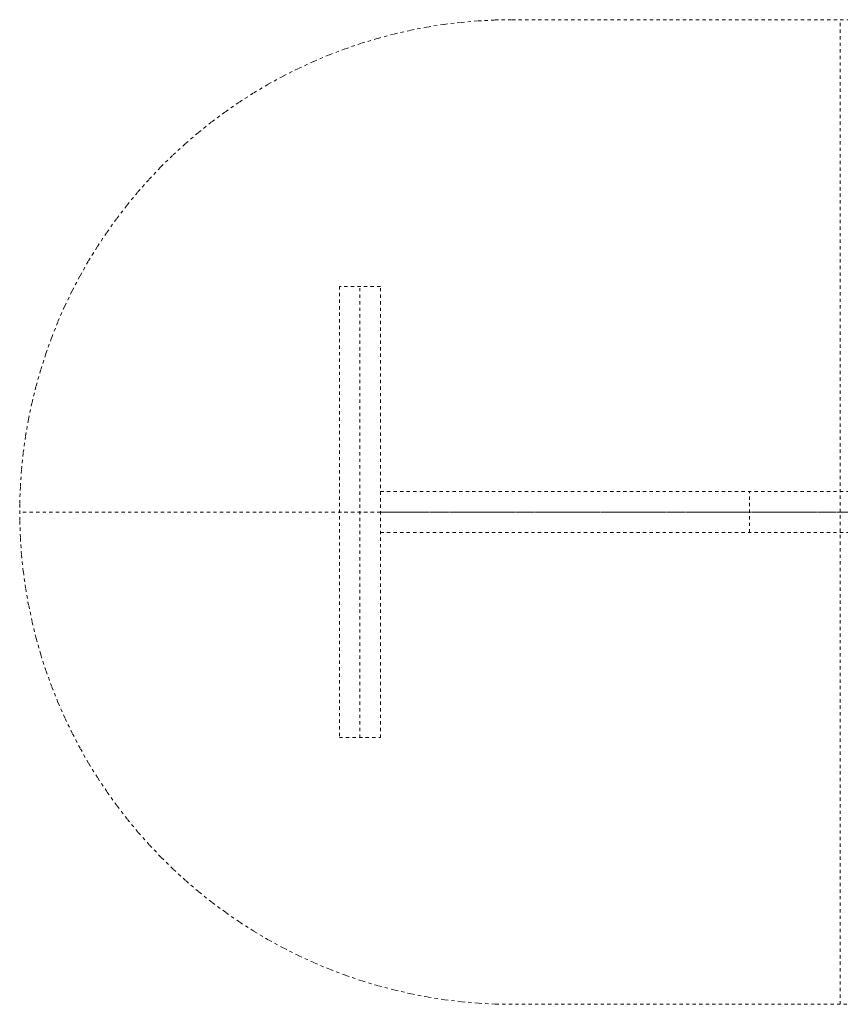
# Model space of a CAD drawing. Header units: millimetres. Extents: x -670 to 330, y -300 to 300.
# Tile 1 of 2: x -670 to -170, y -300 to 300. Entities that reach past the tile are written whole.
import ezdxf

# ---------------------------------------------------------------- set-up
doc = ezdxf.new("R2010")
doc.units = ezdxf.units.MM
doc.linetypes.add('Hidden', pattern=[4, 2, -2])
doc.layers.add('insert table', color=252, linetype='Hidden', lineweight=18, true_color=0x696969)

msp = doc.modelspace()

# ---------------------------------------------------------------- linework, layer by layer
at = {"layer": 'insert table'}
for p, q in [((-380.13, 299.82, 400), (-369.77, 300, 400)), ((-380.13, 299.82, 375), (-369.77, 300, 375)), ((-380.13, 299.82, 387.5), (-369.77, 300, 387.5)), ((-369.77, 300, 400), (30.23, 300, 400)), ((-369.77, 300, 375), (30.23, 300, 375)), ((-369.77, 300, 400), (-369.77, 300, 375)), ((-369.77, 300, 387.5), (30.23, 300, 387.5)), ((-169.77, -300, 400), (-169.77, 300, 400)), ((-169.77, -300, 375), (-169.77, 300, 375)), ((-431.47, 293.59, 400), (-421.3, 295.54, 400)), ((-431.47, 293.59, 375), (-421.3, 295.54, 375)), ((-431.47, 293.59, 387.5), (-421.3, 295.54, 387.5)), ((-421.3, 295.54, 400), (-411.07, 297.14, 400)), ((-421.3, 295.54, 375), (-411.07, 297.14, 375)), ((-421.3, 295.54, 387.5), (-411.07, 297.14, 387.5)), ((-411.07, 297.14, 400), (-400.79, 298.39, 400)), ((-411.07, 297.14, 375), (-400.79, 298.39, 375)), ((-411.07, 297.14, 387.5), (-400.79, 298.39, 387.5)), ((-400.79, 298.39, 400), (-390.47, 299.29, 400)), ((-400.79, 298.39, 375), (-390.47, 299.29, 375)), ((-400.79, 298.39, 387.5), (-390.47, 299.29, 387.5)), ((-390.47, 299.29, 400), (-380.13, 299.82, 400)), ((-390.47, 299.29, 375), (-380.13, 299.82, 375)), ((-390.47, 299.29, 387.5), (-380.13, 299.82, 387.5)), ((-461.49, 285.64, 400), (-451.58, 288.63, 400)), ((-461.49, 285.64, 375), (-451.58, 288.63, 375)), ((-461.49, 285.64, 387.5), (-451.58, 288.63, 387.5)), ((-451.58, 288.63, 400), (-441.57, 291.28, 400)), ((-451.58, 288.63, 375), (-441.57, 291.28, 375)), ((-451.58, 288.63, 387.5), (-441.57, 291.28, 387.5)), ((-441.57, 291.28, 400), (-431.47, 293.59, 400)), ((-441.57, 291.28, 375), (-431.47, 293.59, 375)), ((-441.57, 291.28, 387.5), (-431.47, 293.59, 387.5)), ((-480.98, 278.63, 400), (-471.3, 282.3, 400)), ((-480.98, 278.63, 375), (-471.3, 282.3, 375)), ((-480.98, 278.63, 387.5), (-471.3, 282.3, 387.5)), ((-471.3, 282.3, 400), (-461.49, 285.64, 400)), ((-471.3, 282.3, 375), (-461.49, 285.64, 375)), ((-471.3, 282.3, 387.5), (-461.49, 285.64, 387.5)), ((-490.53, 274.62, 400), (-480.98, 278.63, 400)), ((-490.53, 274.62, 375), (-480.98, 278.63, 375)), ((-490.53, 274.62, 387.5), (-480.98, 278.63, 387.5)), ((-509.19, 265.64, 400), (-499.94, 270.29, 400)), ((-509.19, 265.64, 375), (-499.94, 270.29, 375)), ((-509.19, 265.64, 387.5), (-499.94, 270.29, 387.5)), ((-499.94, 270.29, 400), (-490.53, 274.62, 400)), ((-499.94, 270.29, 375), (-490.53, 274.62, 375)), ((-499.94, 270.29, 387.5), (-490.53, 274.62, 387.5)), ((-518.28, 260.67, 400), (-509.19, 265.64, 400)), ((-518.28, 260.67, 375), (-509.19, 265.64, 375)), ((-518.28, 260.67, 387.5), (-509.19, 265.64, 387.5)), ((-527.18, 255.39, 400), (-518.28, 260.67, 400)), ((-527.18, 255.39, 375), (-518.28, 260.67, 375)), ((-527.18, 255.39, 387.5), (-518.28, 260.67, 387.5)), ((-535.91, 249.8, 400), (-527.18, 255.39, 400)), ((-535.91, 249.8, 375), (-527.18, 255.39, 375)), ((-535.91, 249.8, 387.5), (-527.18, 255.39, 387.5)), ((-544.43, 243.92, 400), (-535.91, 249.8, 400)), ((-544.43, 243.92, 375), (-535.91, 249.8, 375)), ((-544.43, 243.92, 387.5), (-535.91, 249.8, 387.5)), ((-552.74, 237.74, 400), (-544.43, 243.92, 400)), ((-552.74, 237.74, 375), (-544.43, 243.92, 375)), ((-552.74, 237.74, 387.5), (-544.43, 243.92, 387.5)), ((-560.84, 231.29, 400), (-552.74, 237.74, 400)), ((-560.84, 231.29, 375), (-552.74, 237.74, 375)), ((-560.84, 231.29, 387.5), (-552.74, 237.74, 387.5)), ((-568.71, 224.55, 400), (-560.84, 231.29, 400)), ((-568.71, 224.55, 375), (-560.84, 231.29, 375)), ((-568.71, 224.55, 387.5), (-560.84, 231.29, 387.5)), ((-576.34, 217.55, 400), (-568.71, 224.55, 400)), ((-576.34, 217.55, 375), (-568.71, 224.55, 375)), ((-576.34, 217.55, 387.5), (-568.71, 224.55, 387.5)), ((-583.73, 210.29, 400), (-576.34, 217.55, 400)), ((-583.73, 210.29, 375), (-576.34, 217.55, 375)), ((-583.73, 210.29, 387.5), (-576.34, 217.55, 387.5)), ((-590.86, 202.78, 400), (-583.73, 210.29, 400)), ((-590.86, 202.78, 375), (-583.73, 210.29, 375)), ((-590.86, 202.78, 387.5), (-583.73, 210.29, 387.5)), ((-597.73, 195.03, 400), (-590.86, 202.78, 400)), ((-597.73, 195.03, 375), (-590.86, 202.78, 375)), ((-597.73, 195.03, 387.5), (-590.86, 202.78, 387.5)), ((-604.32, 187.05, 400), (-597.73, 195.03, 400)), ((-604.32, 187.05, 375), (-597.73, 195.03, 375)), ((-604.32, 187.05, 387.5), (-597.73, 195.03, 387.5)), ((-610.64, 178.84, 400), (-604.32, 187.05, 400)), ((-610.64, 178.84, 375), (-604.32, 187.05, 375)), ((-610.64, 178.84, 387.5), (-604.32, 187.05, 387.5)), ((-616.67, 170.42, 400), (-610.64, 178.84, 400)), ((-616.67, 170.42, 375), (-610.64, 178.84, 375)), ((-616.67, 170.42, 387.5), (-610.64, 178.84, 387.5)), ((-622.4, 161.8, 400), (-616.67, 170.42, 400)), ((-622.4, 161.8, 375), (-616.67, 170.42, 375)), ((-622.4, 161.8, 387.5), (-616.67, 170.42, 387.5)), ((-627.84, 152.98, 400), (-622.4, 161.8, 400)), ((-627.84, 152.98, 375), (-622.4, 161.8, 375)), ((-627.84, 152.98, 387.5), (-622.4, 161.8, 387.5)), ((-632.96, 143.98, 400), (-627.84, 152.98, 400)), ((-632.96, 143.98, 375), (-627.84, 152.98, 375)), ((-632.96, 143.98, 387.5), (-627.84, 152.98, 387.5)), ((-637.78, 134.81, 400), (-632.96, 143.98, 400)), ((-637.78, 134.81, 375), (-632.96, 143.98, 375)), ((-637.78, 134.81, 387.5), (-632.96, 143.98, 387.5)), ((-642.27, 125.48, 400), (-637.78, 134.81, 400)), ((-642.27, 125.48, 375), (-637.78, 134.81, 375)), ((-642.27, 125.48, 387.5), (-637.78, 134.81, 387.5)), ((-450, 137.5), (-475, 137.5)), ((-475, 137.5), (-475, 137.5, 375)), ((-450, 137.5, 375), (-475, 137.5, 375)), ((-475, 137.5), (-475, -137.5)), ((-475, 137.5, 375), (-475, -137.5, 375)), ((-450, 137.5, 187.5), (-475, 137.5, 187.5)), ((-475, 137.5, 187.5), (-475, -137.5, 187.5)), ((-462.5, 137.5), (-462.5, 137.5, 375)), ((-462.5, -137.5), (-462.5, 137.5)), ((-462.5, -137.5, 375), (-462.5, 137.5, 375)), ((-450, -137.5), (-450, 137.5)), ((-450, 137.5), (-450, 137.5, 375)), ((-450, -137.5, 375), (-450, 137.5, 375)), ((-450, -137.5, 187.5), (-450, 137.5, 187.5)), ((-646.44, 116, 400), (-642.27, 125.48, 400)), ((-646.44, 116, 375), (-642.27, 125.48, 375)), ((-646.44, 116, 387.5), (-642.27, 125.48, 387.5)), ((-650.28, 106.38, 400), (-646.44, 116, 400)), ((-650.28, 106.38, 375), (-646.44, 116, 375)), ((-650.28, 106.38, 387.5), (-646.44, 116, 387.5)), ((-653.78, 96.64, 400), (-650.28, 106.38, 400)), ((-653.78, 96.64, 375), (-650.28, 106.38, 375)), ((-653.78, 96.64, 387.5), (-650.28, 106.38, 387.5)), ((-656.95, 86.78, 400), (-653.78, 96.64, 400)), ((-656.95, 86.78, 375), (-653.78, 96.64, 375)), ((-656.95, 86.78, 387.5), (-653.78, 96.64, 387.5)), ((-659.77, 76.81, 400), (-656.95, 86.78, 400)), ((-659.77, 76.81, 375), (-656.95, 86.78, 375)), ((-659.77, 76.81, 387.5), (-656.95, 86.78, 387.5)), ((-662.25, 66.76, 400), (-659.77, 76.81, 400)), ((-662.25, 66.76, 375), (-659.77, 76.81, 375)), ((-662.25, 66.76, 387.5), (-659.77, 76.81, 387.5)), ((-664.38, 56.62, 400), (-662.25, 66.76, 400)), ((-664.38, 56.62, 375), (-662.25, 66.76, 375)), ((-664.38, 56.62, 387.5), (-662.25, 66.76, 387.5)), ((-666.16, 46.42, 400), (-664.38, 56.62, 400)), ((-666.16, 46.42, 375), (-664.38, 56.62, 375)), ((-666.16, 46.42, 387.5), (-664.38, 56.62, 387.5)), ((-667.59, 36.16, 400), (-666.16, 46.42, 400)), ((-667.59, 36.16, 375), (-666.16, 46.42, 375)), ((-667.59, 36.16, 387.5), (-666.16, 46.42, 387.5)), ((-668.66, 25.86, 400), (-667.59, 36.16, 400)), ((-668.66, 25.86, 375), (-667.59, 36.16, 375)), ((-668.66, 25.86, 387.5), (-667.59, 36.16, 387.5)), ((-669.37, 15.53, 400), (-668.66, 25.86, 400)), ((-669.37, 15.53, 375), (-668.66, 25.86, 375)), ((-669.37, 15.53, 387.5), (-668.66, 25.86, 387.5)), ((-669.73, 5.18, 400), (-669.37, 15.53, 400)), ((-669.73, 5.18, 375), (-669.37, 15.53, 375)), ((-669.73, 5.18, 387.5), (-669.37, 15.53, 387.5)), ((0, 12.5), (-450, 12.5)), ((-450, 12.5), (-450, 12.5, 375)), ((0, 12.5, 375), (-450, 12.5, 375)), ((-450, 12.5), (-450, -12.5)), ((-450, 12.5, 375), (-450, -12.5, 375)), ((0, 12.5, 187.5), (-450, 12.5, 187.5)), ((-450, 12.5, 187.5), (-450, -12.5, 187.5)), ((-225, 12.5), (-225, 12.5, 375)), ((-225, -12.5), (-225, 12.5)), ((-225, -12.5, 375), (-225, 12.5, 375)), ((330.23, 0, 400), (-669.77, 0, 400)), ((330.23, 0, 375), (-669.77, 0, 375)), ((-669.73, -5.18, 400), (-669.73, 5.18, 400)), ((-669.73, -5.18, 375), (-669.73, 5.18, 375)), ((-669.73, -5.18, 387.5), (-669.73, 5.18, 387.5)), ((-475, 0), (-475, 0, 375)), ((-450, 0), (-475, 0)), ((-450, 0, 375), (-475, 0, 375)), ((-450, 0), (-450, 0, 375)), ((-669.77, 0, 400), (-669.77, 0, 375)), ((-669.37, -15.53, 400), (-669.73, -5.18, 400)), ((-669.37, -15.53, 375), (-669.73, -5.18, 375)), ((-669.37, -15.53, 387.5), (-669.73, -5.18, 387.5)), ((-450, 0), (-450, 0, 375)), ((-450, 0), (0, 0)), ((-450, 0, 375), (0, 0, 375)), ((-668.66, -25.86, 400), (-669.37, -15.53, 400)), ((-668.66, -25.86, 375), (-669.37, -15.53, 375)), ((-668.66, -25.86, 387.5), (-669.37, -15.53, 387.5)), ((-450, -12.5), (0, -12.5)), ((-450, -12.5, 375), (0, -12.5, 375)), ((-450, -12.5), (-450, -12.5, 375)), ((-450, -12.5, 187.5), (0, -12.5, 187.5)), ((-225, -12.5), (-225, -12.5, 375)), ((-667.59, -36.16, 400), (-668.66, -25.86, 400)), ((-667.59, -36.16, 375), (-668.66, -25.86, 375)), ((-667.59, -36.16, 387.5), (-668.66, -25.86, 387.5)), ((-666.16, -46.42, 400), (-667.59, -36.16, 400)), ((-666.16, -46.42, 375), (-667.59, -36.16, 375)), ((-666.16, -46.42, 387.5), (-667.59, -36.16, 387.5)), ((-664.38, -56.62, 400), (-666.16, -46.42, 400)), ((-664.38, -56.62, 375), (-666.16, -46.42, 375)), ((-664.38, -56.62, 387.5), (-666.16, -46.42, 387.5)), ((-662.25, -66.76, 400), (-664.38, -56.62, 400)), ((-662.25, -66.76, 375), (-664.38, -56.62, 375)), ((-662.25, -66.76, 387.5), (-664.38, -56.62, 387.5)), ((-659.77, -76.81, 400), (-662.25, -66.76, 400)), ((-659.77, -76.81, 375), (-662.25, -66.76, 375)), ((-659.77, -76.81, 387.5), (-662.25, -66.76, 387.5)), ((-656.95, -86.78, 400), (-659.77, -76.81, 400)), ((-656.95, -86.78, 375), (-659.77, -76.81, 375)), ((-656.95, -86.78, 387.5), (-659.77, -76.81, 387.5)), ((-653.78, -96.64, 400), (-656.95, -86.78, 400)), ((-653.78, -96.64, 375), (-656.95, -86.78, 375)), ((-653.78, -96.64, 387.5), (-656.95, -86.78, 387.5)), ((-650.28, -106.38, 400), (-653.78, -96.64, 400)), ((-650.28, -106.38, 375), (-653.78, -96.64, 375)), ((-650.28, -106.38, 387.5), (-653.78, -96.64, 387.5)), ((-646.44, -116, 400), (-650.28, -106.38, 400)), ((-646.44, -116, 375), (-650.28, -106.38, 375)), ((-646.44, -116, 387.5), (-650.28, -106.38, 387.5)), ((-642.27, -125.48, 400), (-646.44, -116, 400)), ((-642.27, -125.48, 375), (-646.44, -116, 375)), ((-642.27, -125.48, 387.5), (-646.44, -116, 387.5)), ((-637.78, -134.81, 400), (-642.27, -125.48, 400)), ((-637.78, -134.81, 375), (-642.27, -125.48, 375)), ((-637.78, -134.81, 387.5), (-642.27, -125.48, 387.5)), ((-632.96, -143.98, 400), (-637.78, -134.81, 400)), ((-632.96, -143.98, 375), (-637.78, -134.81, 375)), ((-632.96, -143.98, 387.5), (-637.78, -134.81, 387.5)), ((-475, -137.5), (-475, -137.5, 375)), ((-475, -137.5), (-450, -137.5)), ((-475, -137.5, 375), (-450, -137.5, 375)), ((-475, -137.5, 187.5), (-450, -137.5, 187.5)), ((-462.5, -137.5), (-462.5, -137.5, 375)), ((-450, -137.5), (-450, -137.5, 375)), ((-627.84, -152.98, 400), (-632.96, -143.98, 400)), ((-627.84, -152.98, 375), (-632.96, -143.98, 375)), ((-627.84, -152.98, 387.5), (-632.96, -143.98, 387.5)), ((-622.4, -161.8, 400), (-627.84, -152.98, 400)), ((-622.4, -161.8, 375), (-627.84, -152.98, 375)), ((-622.4, -161.8, 387.5), (-627.84, -152.98, 387.5)), ((-616.67, -170.42, 400), (-622.4, -161.8, 400)), ((-616.67, -170.42, 375), (-622.4, -161.8, 375)), ((-616.67, -170.42, 387.5), (-622.4, -161.8, 387.5)), ((-610.64, -178.84, 400), (-616.67, -170.42, 400)), ((-610.64, -178.84, 375), (-616.67, -170.42, 375)), ((-610.64, -178.84, 387.5), (-616.67, -170.42, 387.5)), ((-604.32, -187.05, 400), (-610.64, -178.84, 400)), ((-604.32, -187.05, 375), (-610.64, -178.84, 375)), ((-604.32, -187.05, 387.5), (-610.64, -178.84, 387.5)), ((-597.73, -195.03, 400), (-604.32, -187.05, 400)), ((-597.73, -195.03, 375), (-604.32, -187.05, 375)), ((-597.73, -195.03, 387.5), (-604.32, -187.05, 387.5)), ((-590.86, -202.78, 400), (-597.73, -195.03, 400)), ((-590.86, -202.78, 375), (-597.73, -195.03, 375)), ((-590.86, -202.78, 387.5), (-597.73, -195.03, 387.5)), ((-583.73, -210.29, 400), (-590.86, -202.78, 400)), ((-583.73, -210.29, 375), (-590.86, -202.78, 375)), ((-583.73, -210.29, 387.5), (-590.86, -202.78, 387.5)), ((-576.34, -217.55, 400), (-583.73, -210.29, 400)), ((-576.34, -217.55, 375), (-583.73, -210.29, 375)), ((-576.34, -217.55, 387.5), (-583.73, -210.29, 387.5)), ((-568.71, -224.55, 400), (-576.34, -217.55, 400)), ((-568.71, -224.55, 375), (-576.34, -217.55, 375)), ((-568.71, -224.55, 387.5), (-576.34, -217.55, 387.5)), ((-560.84, -231.29, 400), (-568.71, -224.55, 400)), ((-560.84, -231.29, 375), (-568.71, -224.55, 375)), ((-560.84, -231.29, 387.5), (-568.71, -224.55, 387.5)), ((-552.74, -237.74, 400), (-560.84, -231.29, 400)), ((-552.74, -237.74, 375), (-560.84, -231.29, 375)), ((-552.74, -237.74, 387.5), (-560.84, -231.29, 387.5)), ((-544.43, -243.92, 400), (-552.74, -237.74, 400)), ((-544.43, -243.92, 375), (-552.74, -237.74, 375)), ((-544.43, -243.92, 387.5), (-552.74, -237.74, 387.5)), ((-535.91, -249.8, 400), (-544.43, -243.92, 400)), ((-535.91, -249.8, 375), (-544.43, -243.92, 375)), ((-535.91, -249.8, 387.5), (-544.43, -243.92, 387.5)), ((-527.18, -255.39, 400), (-535.91, -249.8, 400)), ((-527.18, -255.39, 375), (-535.91, -249.8, 375)), ((-527.18, -255.39, 387.5), (-535.91, -249.8, 387.5)), ((-518.28, -260.67, 400), (-527.18, -255.39, 400)), ((-518.28, -260.67, 375), (-527.18, -255.39, 375)), ((-518.28, -260.67, 387.5), (-527.18, -255.39, 387.5)), ((-509.19, -265.64, 400), (-518.28, -260.67, 400)), ((-509.19, -265.64, 375), (-518.28, -260.67, 375)), ((-509.19, -265.64, 387.5), (-518.28, -260.67, 387.5)), ((-499.94, -270.29, 400), (-509.19, -265.64, 400)), ((-499.94, -270.29, 375), (-509.19, -265.64, 375)), ((-499.94, -270.29, 387.5), (-509.19, -265.64, 387.5)), ((-490.53, -274.62, 400), (-499.94, -270.29, 400)), ((-490.53, -274.62, 375), (-499.94, -270.29, 375)), ((-490.53, -274.62, 387.5), (-499.94, -270.29, 387.5)), ((-480.98, -278.63, 400), (-490.53, -274.62, 400)), ((-480.98, -278.63, 375), (-490.53, -274.62, 375)), ((-480.98, -278.63, 387.5), (-490.53, -274.62, 387.5)), ((-471.3, -282.3, 400), (-480.98, -278.63, 400)), ((-471.3, -282.3, 375), (-480.98, -278.63, 375)), ((-471.3, -282.3, 387.5), (-480.98, -278.63, 387.5)), ((-461.49, -285.64, 400), (-471.3, -282.3, 400)), ((-461.49, -285.64, 375), (-471.3, -282.3, 375)), ((-461.49, -285.64, 387.5), (-471.3, -282.3, 387.5)), ((-451.58, -288.63, 400), (-461.49, -285.64, 400)), ((-451.58, -288.63, 375), (-461.49, -285.64, 375)), ((-451.58, -288.63, 387.5), (-461.49, -285.64, 387.5)), ((-441.57, -291.28, 400), (-451.58, -288.63, 400)), ((-441.57, -291.28, 375), (-451.58, -288.63, 375)), ((-441.57, -291.28, 387.5), (-451.58, -288.63, 387.5)), ((-431.47, -293.59, 400), (-441.57, -291.28, 400)), ((-431.47, -293.59, 375), (-441.57, -291.28, 375)), ((-431.47, -293.59, 387.5), (-441.57, -291.28, 387.5)), ((-421.3, -295.54, 400), (-431.47, -293.59, 400)), ((-421.3, -295.54, 375), (-431.47, -293.59, 375)), ((-421.3, -295.54, 387.5), (-431.47, -293.59, 387.5)), ((-411.07, -297.14, 400), (-421.3, -295.54, 400)), ((-411.07, -297.14, 375), (-421.3, -295.54, 375)), ((-411.07, -297.14, 387.5), (-421.3, -295.54, 387.5)), ((-400.79, -298.39, 400), (-411.07, -297.14, 400)), ((-400.79, -298.39, 375), (-411.07, -297.14, 375)), ((-400.79, -298.39, 387.5), (-411.07, -297.14, 387.5)), ((-390.47, -299.29, 400), (-400.79, -298.39, 400)), ((-390.47, -299.29, 375), (-400.79, -298.39, 375)), ((-390.47, -299.29, 387.5), (-400.79, -298.39, 387.5)), ((-380.13, -299.82, 400), (-390.47, -299.29, 400)), ((-380.13, -299.82, 375), (-390.47, -299.29, 375)), ((-380.13, -299.82, 387.5), (-390.47, -299.29, 387.5)), ((-369.77, -300, 400), (-380.13, -299.82, 400)), ((-369.77, -300, 375), (-380.13, -299.82, 375)), ((-369.77, -300, 387.5), (-380.13, -299.82, 387.5)), ((30.23, -300, 400), (-369.77, -300, 400)), ((-369.77, -300, 400), (-369.77, -300, 375)), ((30.23, -300, 375), (-369.77, -300, 375)), ((30.23, -300, 387.5), (-369.77, -300, 387.5))]:
    msp.add_line(p, q, dxfattribs=at)

doc.saveas('drawing.dxf')
